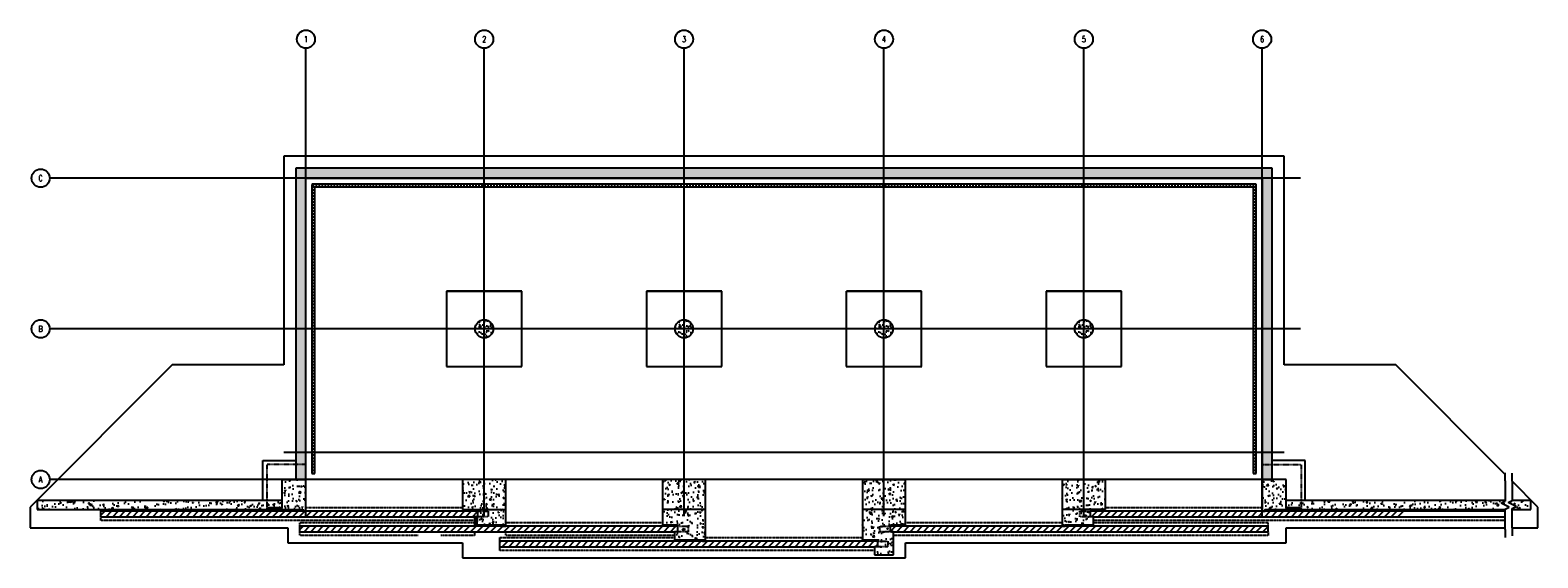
# Model space of a CAD drawing. Header units: inches. Extents: x -300 to 2702, y 737 to 1788.
import ezdxf

# ---------------------------------------------------------------- set-up
doc = ezdxf.new("R2010")
doc.units = ezdxf.units.IN
doc.header["$MEASUREMENT"] = 0
for name, pattern in [('CENTER2', [1.125, 0.75, -0.125, 0.125, -0.125]), ('Dash', [0.25, 0.125, -0.125]), ('HIDDEN', [0.375, 0.25, -0.125])]:
    doc.linetypes.add(name, pattern=pattern)
for name, color, linetype in [('A-DETL-THIN', 1, 'Continuous'), ('A-FLOR', 5, 'Continuous'), ('A-FLOR-HDLN', 3, 'Dash'), ('A-WALL', 4, 'Continuous'), ('A-WALL-HDLN', 3, 'Dash'), ('M-EQPM', 2, 'Continuous'), ('S-COLS', 2, 'Continuous'), ('S-GRID', 1, 'CENTER2'), ('S-GRID-IDEN', 1, 'Continuous')]:
    doc.layers.add(name, color=color, linetype=linetype)
for name, color, linetype, true_color in [('A-WALL-PATT', 9, 'Continuous', 0x808080), ('S-DOOR-HTCH', 9, 'Continuous', 0x808080), ('S-DOOR-OTLN', 9, 'HIDDEN', 0x808080)]:
    doc.layers.add(name, color=color, linetype=linetype, true_color=true_color)
doc.layers.add('G-ANNO-NPLT', color=140, linetype='Continuous', plot=False)
doc.styles.add('Annotative', font='romans.shx', dxfattribs={"width": 0.8, "height": 0.125})
pattern_1 = [(50, (0, 0), (28.6904, -2.51009), [3, -33]), (355, (0, 0), (-5.55005, 30.0877), [2.4, -26.4]), (100.4514, (2.39, -0.21), (23.14035, 27.5776), [2.5496, -28.0457]), (46.1842, (0, 8), (42.68965, -6.62077), [4.5, -49.5]), (96.6356, (3.557, 7.45), (37.3865, 38.96474), [3.8244, -42.06855]), (351.1842, (0, 8), (37.3865, 38.96474), [3.6, -39.6]), (21, (4, 6), (23.87628, -16.10476), [3, -33]), (326, (4, 6), (9.7326, 29.006), [2.4, -26.4]), (71.4514, (5.99, 4.658), (33.6089, 12.90125), [2.5496, -28.0457]), (37.5, (0, 0), (0.486394, 13.315754), [0, -26.08, 0, -26.8, 0, -26.5]), (7.5, (0, 0), (10.52278, 15.77647), [0, -15.28, 0, -25.48, 0, -10.1]), (327.5, (-8.92, 0), (21.352897, -0.902195), [0, -10, 0, -31.2, 0, -41.4]), (317.5, (-12.92, 0), (23.32745, 4.0042), [0, -13, 0, -20.72, 0, -29.4])]
pattern_2 = [(50, (0, 0), (7.172602, -0.627521), [0.75, -8.25]), (355, (0, 0), (-1.387513, 7.52192), [0.6, -6.6]), (100.45144, (0.598, -0.052), (5.78509, 6.8944), [0.6374, -7.01142]), (46.1842, (0, 2), (10.672413, -1.65519), [1.125, -12.375]), (96.6356, (0.889, 1.862), (9.34662, 9.74119), [0.9561, -10.51714]), (351.1842, (0, 2), (9.34662, 9.74119), [0.9, -9.9]), (21, (1, 1.5), (5.96907, -4.02619), [0.75, -8.25]), (326, (1, 1.5), (2.433153, 7.2515), [0.6, -6.6]), (71.45144, (1.4974, 1.1645), (8.402224, 3.22531), [0.6374, -7.01142]), (37.5, (0, 0), (0.1215986, 3.3289385), [0, -6.52, 0, -6.7, 0, -6.625]), (7.5, (0, 0), (2.630695, 3.944117), [0, -3.82, 0, -6.37, 0, -2.525]), (327.5, (-2.23, 0), (5.3382244, -0.2255487), [0, -2.5, 0, -7.8, 0, -10.35]), (317.5, (-3.23, 0), (5.831862, 1.00105), [0, -3.25, 0, -5.18, 0, -7.35])]
pattern_3 = [(90, (0, 0), (-6, 4e-16), [])]
pattern_4 = [(0, (0, 0), (0, 6), [])]

# ---------------------------------------------------------------- blocks, each defined once
blk = doc.blocks.new('USM_Louver - USM_Louver-1291320-00_SP_Foundation Plan-TO FDN_DOC')
at = {"layer": 'M-EQPM'}
for p, q in [((0, 3), (30, 3)), ((0, 3), (0, 0)), ((1.5, 4), (28.5, 4)), ((1.5, 4), (1.5, 3)), ((28.5, 3), (28.5, 4)), ((30, 0), (30, 3)), ((-3, 0), (33, 0)), ((-3, -0.25), (-3, 0)), ((33, -0.25), (-3, -0.25)), ((33, 0), (33, -0.25))]:
    blk.add_line(p, q, dxfattribs=at)
blk = doc.blocks.new('USM_Louver - USM_Louver-1292462-00_SP_Foundation Plan-TO FDN_DOC')
at = {"layer": 'M-EQPM'}
for p, q in [((-3, 0.25), (33, 0.25)), ((-3, 0), (-3, 0.25)), ((33, 0), (-3, 0)), ((0, 0), (0, -3)), ((30, -3), (30, 0)), ((33, 0.25), (33, 0)), ((30, -3), (0, -3)), ((1.5, -3), (1.5, -4)), ((28.5, -4), (1.5, -4)), ((28.5, -4), (28.5, -3))]:
    blk.add_line(p, q, dxfattribs=at)
blk = doc.blocks.new('Grid - Circle 3_8_-570341-00_SP_Foundation Plan-TO FDN_DOC')
at = {"layer": 'S-GRID-IDEN'}
blk.add_circle((0, 0), 0.188, dxfattribs=at)
blk = doc.blocks.new('A$C53388742')
at = {"layer": 'A-WALL-PATT', "lineweight": -3}
h = blk.add_hatch(dxfattribs=at)
h.set_pattern_fill('FP_1', color=256, style=0, pattern_type=2)
h.set_pattern_definition(pattern_3)
h.paths.add_polyline_path([(261.1, 1475.2), (1201.1, 1475.2), (1201.1, 1481.2), (261.1, 1481.2)])
h = blk.add_hatch(dxfattribs=at)
h.set_pattern_fill('FP_2', color=256, style=0, pattern_type=2)
h.set_pattern_definition(pattern_4)
h.paths.add_polyline_path([(267.1, 905.2), (267.1, 1475.2), (261.1, 1475.2), (261.1, 905.2)])
h = blk.add_hatch(dxfattribs=at)
h.set_pattern_fill('FP_1', color=256, style=0, pattern_type=2)
h.set_pattern_definition(pattern_3)
h.paths.add_polyline_path([(2141.1, 1475.2), (2141.1, 1481.2), (1201.1, 1481.2), (1201.1, 1475.2), (1223.6, 1475.2)])
h = blk.add_hatch(dxfattribs=at)
h.set_pattern_fill('FP_2', color=256, style=0, pattern_type=2)
h.set_pattern_definition(pattern_4)
h.paths.add_polyline_path([(2141.1, 905.2), (2141.1, 1475.2), (2135.1, 1475.2), (2135.1, 905.2)])
for p, q in [((2141.1, 1481.2), (261.1, 1481.2)), ((261.1, 1480.9), (261.1, 905)), ((2141.1, 1475.2), (261.1, 1475.2)), ((267.1, 905.2), (267.1, 1475.2)), ((2135.1, 1475.2), (2135.1, 905.2)), ((2141.1, 905.2), (2141.1, 1481.2)), ((261.1, 905.2), (267.1, 905.2)), ((2135.1, 905.2), (2141.1, 905.2))]:
    blk.add_line(p, q, dxfattribs=at)
blk = doc.blocks.new('*U5')
for p, q in [((0.5, 1), (-0.5, -1)), ((1, 0), (0.5, 1)), ((-5.78, 0), (-7.78, 0)), ((-5.78, 0), (-1, 0)), ((-0.5, -1), (-1, 0)), ((5.78, 0), (1, 0)), ((5.78, 0), (7.78, 0))]:
    blk.add_line(p, q)
blk = doc.blocks.new('*U6')
for p, q in [((0.5, 1), (-0.5, -1)), ((1, 0), (0.5, 1)), ((-6.04, 0), (-8.04, 0)), ((-6.04, 0), (-1, 0)), ((-0.5, -1), (-1, 0)), ((6.04, 0), (1, 0)), ((6.04, 0), (8.04, 0))]:
    blk.add_line(p, q)

msp = doc.modelspace()

# ---------------------------------------------------------------- hatches: boundary and pattern name
h = msp.add_hatch()
h.set_pattern_fill('ANSI31', color=256)
edge = h.paths.add_edge_path()
edge.add_line((229, 931.2), (163.1, 931.2))
at = {"layer": 'A-WALL-PATT', "lineweight": -3}
h = msp.add_hatch(dxfattribs=at)
h.set_pattern_fill('AR-CONC', color=8, scale=4, style=0)
h.set_pattern_definition(pattern_1)
h.paths.add_polyline_path([(2173.1, 1513.2), (229, 1513.2), (229, 893.2), (249.1, 893.2), (249.1, 923.2), (249.1, 1493.2), (2153.1, 1493.2), (2153.1, 893.2), (2173.1, 893.2)])
at = {"layer": 'A-WALL-PATT'}
h = msp.add_hatch(dxfattribs=at)
h.set_pattern_fill('AR-CONC', color=8, scale=3)
h.set_pattern_definition([(50, (-1194, 2e-12), (21.5178, -1.88256), [2.25, -24.75]), (355, (-1194, 2e-12), (-4.16254, 22.56576), [1.8, -19.8]), (100.4514, (-1192.207, -0.157), (17.35527, 20.6832), [1.9122, -21.03426]), (46.1842, (-1194, 6), (32.01724, -4.96558), [3.375, -37.125]), (96.6356, (-1191.332, 5.586), (28.03986, 29.22356), [2.8683, -31.5514]), (351.1842, (-1194, 6), (28.03986, 29.22356), [2.7, -29.7]), (21, (-1191, 4.5), (17.90721, -12.07857), [2.25, -24.75]), (326, (-1191, 4.5), (7.29946, 21.7545), [1.8, -19.8]), (71.4514, (-1189.508, 3.493), (25.20667, 9.67593), [1.9122, -21.03426]), (37.5, (-1194, 2e-12), (0.364796, 9.986816), [0, -19.56, 0, -20.1, 0, -19.875]), (7.5, (-1194, 2e-12), (7.892086, 11.83235), [0, -11.46, 0, -19.11, 0, -7.575]), (327.5, (-1200.69, 2e-12), (16.014673, -0.676646), [0, -7.5, 0, -23.4, 0, -31.05]), (317.5, (-1203.69, 2e-12), (17.495585, 3.00315), [0, -9.75, 0, -15.54, 0, -22.05])])
edge = h.paths.add_edge_path()
edge.add_arc((604.1, 1193.2), 18, 0, 360)
h = msp.add_hatch(dxfattribs=at)
h.set_pattern_fill('AR-CONC', color=8, scale=3)
h.set_pattern_definition([(50, (-796, 1e-12), (21.5178, -1.88256), [2.25, -24.75]), (355, (-796, 1e-12), (-4.16254, 22.56576), [1.8, -19.8]), (100.4514, (-794.207, -0.157), (17.35527, 20.6832), [1.9122, -21.03426]), (46.1842, (-796, 6), (32.01724, -4.96558), [3.375, -37.125]), (96.6356, (-793.332, 5.586), (28.03986, 29.22356), [2.8683, -31.5514]), (351.1842, (-796, 6), (28.03986, 29.22356), [2.7, -29.7]), (21, (-793, 4.5), (17.90721, -12.07857), [2.25, -24.75]), (326, (-793, 4.5), (7.29946, 21.7545), [1.8, -19.8]), (71.4514, (-791.508, 3.493), (25.20667, 9.67593), [1.9122, -21.03426]), (37.5, (-796, 1e-12), (0.364796, 9.986816), [0, -19.56, 0, -20.1, 0, -19.875]), (7.5, (-796, 1e-12), (7.892086, 11.83235), [0, -11.46, 0, -19.11, 0, -7.575]), (327.5, (-802.69, 1e-12), (16.014673, -0.676646), [0, -7.5, 0, -23.4, 0, -31.05]), (317.5, (-805.69, 1e-12), (17.495585, 3.00315), [0, -9.75, 0, -15.54, 0, -22.05])])
edge = h.paths.add_edge_path()
edge.add_arc((1002.1, 1193.2), 18, 0, 360)
h = msp.add_hatch(dxfattribs=at)
h.set_pattern_fill('AR-CONC', color=8, scale=3)
h.set_pattern_definition([(50, (-398, 7e-13), (21.5178, -1.88256), [2.25, -24.75]), (355, (-398, 7e-13), (-4.16254, 22.56576), [1.8, -19.8]), (100.4514, (-396.207, -0.157), (17.35527, 20.6832), [1.9122, -21.03426]), (46.1842, (-398, 6), (32.01724, -4.96558), [3.375, -37.125]), (96.6356, (-395.332, 5.586), (28.03986, 29.22356), [2.8683, -31.5514]), (351.1842, (-398, 6), (28.03986, 29.22356), [2.7, -29.7]), (21, (-395, 4.5), (17.90721, -12.07857), [2.25, -24.75]), (326, (-395, 4.5), (7.29946, 21.7545), [1.8, -19.8]), (71.4514, (-393.508, 3.493), (25.20667, 9.67593), [1.9122, -21.03426]), (37.5, (-398, 7e-13), (0.364796, 9.986816), [0, -19.56, 0, -20.1, 0, -19.875]), (7.5, (-398, 7e-13), (7.892086, 11.83235), [0, -11.46, 0, -19.11, 0, -7.575]), (327.5, (-404.69, 7e-13), (16.014673, -0.676646), [0, -7.5, 0, -23.4, 0, -31.05]), (317.5, (-407.69, 7e-13), (17.495585, 3.00315), [0, -9.75, 0, -15.54, 0, -22.05])])
edge = h.paths.add_edge_path()
edge.add_arc((1400.1, 1193.2), 18, 0, 360)
h = msp.add_hatch(dxfattribs=at)
h.set_pattern_fill('AR-CONC', color=8, scale=3)
h.set_pattern_definition([(50, (0, 0), (21.5178, -1.88256), [2.25, -24.75]), (355, (0, 0), (-4.16254, 22.56576), [1.8, -19.8]), (100.4514, (1.793, -0.157), (17.35527, 20.6832), [1.9122, -21.03426]), (46.1842, (0, 6), (32.01724, -4.96558), [3.375, -37.125]), (96.6356, (2.668, 5.586), (28.03986, 29.22356), [2.8683, -31.5514]), (351.1842, (0, 6), (28.03986, 29.22356), [2.7, -29.7]), (21, (3, 4.5), (17.90721, -12.07857), [2.25, -24.75]), (326, (3, 4.5), (7.29946, 21.7545), [1.8, -19.8]), (71.4514, (4.492, 3.493), (25.20667, 9.67593), [1.9122, -21.03426]), (37.5, (0, 0), (0.364796, 9.986816), [0, -19.56, 0, -20.1, 0, -19.875]), (7.5, (0, 0), (7.892086, 11.83235), [0, -11.46, 0, -19.11, 0, -7.575]), (327.5, (-6.69, 0), (16.014673, -0.676646), [0, -7.5, 0, -23.4, 0, -31.05]), (317.5, (-9.69, 0), (17.495585, 3.00315), [0, -9.75, 0, -15.54, 0, -22.05])])
edge = h.paths.add_edge_path()
edge.add_arc((1798.1, 1193.2), 18, 0, 360)
at = {"layer": 'A-WALL-PATT', "lineweight": -3}
h = msp.add_hatch(dxfattribs=at)
h.set_pattern_fill('AR-CONC', color=8, scale=4, style=0)
h.paths.add_polyline_path([(204.1, 833.2), (249.1, 833.2), (249.1, 893.2), (201.1, 893.2), (201.1, 833.2)])
h = msp.add_hatch(dxfattribs=at)
h.set_pattern_fill('AR-CONC', color=8, scale=4, style=0)
h.paths.add_polyline_path([(647.1, 833.2), (647.1, 893.2), (561.1, 893.2), (561.1, 833.2), (609.9, 833.2)])
h = msp.add_hatch(dxfattribs=at)
h.set_pattern_fill('AR-CONC', color=8, scale=4, style=0)
h.paths.add_polyline_path([(1045.1, 833.2), (1045.1, 893.2), (959.1, 893.2), (959.1, 833.2)])
h = msp.add_hatch(dxfattribs=at)
h.set_pattern_fill('AR-CONC', color=8, scale=4, style=0)
h.paths.add_polyline_path([(1357.1, 833.2), (1443.1, 833.2), (1443.1, 893.2), (1357.1, 893.2)])
h = msp.add_hatch(dxfattribs=at)
h.set_pattern_fill('AR-CONC', color=8, scale=4, style=0)
h.set_pattern_definition(pattern_1)
h.paths.add_polyline_path([(1755.1, 833.2), (1841.1, 833.2), (1841.1, 893.2), (1755.1, 893.2)])
h = msp.add_hatch(dxfattribs=at)
h.set_pattern_fill('AR-CONC', color=8, scale=4, style=0)
h.set_pattern_definition(pattern_1)
h.paths.add_polyline_path([(2153.1, 833.2), (2165.1, 833.2), (2201.1, 833.2), (2201.1, 845.2), (2201.1, 893.2), (2153.1, 893.2), (2153.1, 837.4)])
h = msp.add_hatch(dxfattribs=at)
h.set_pattern_fill('AR-CONC', color=8, scale=4, style=0)
h.paths.add_polyline_path([(201.1, 851.2), (-285.9, 851.2), (-285.9, 833.2), (168.1, 833.2), (171.1, 833.2), (171.1, 836.2), (172.6, 836.2), (172.6, 837.2), (199.6, 837.2), (199.6, 836.2), (201.1, 836.2)])
h = msp.add_hatch(dxfattribs=at)
h.set_pattern_fill('AR-CONC', color=8, scale=4, style=0)
h.set_pattern_definition([(50, (202.137, 0), (28.6904, -2.51009), [3, -33]), (355, (202.137, 0), (-5.55005, 30.0877), [2.4, -26.4]), (100.4514, (204.528, -0.21), (23.14035, 27.5776), [2.5496, -28.0457]), (46.1842, (202.137, 8), (42.68965, -6.62077), [4.5, -49.5]), (96.6356, (205.695, 7.45), (37.3865, 38.96474), [3.8244, -42.06855]), (351.1842, (202.137, 8), (37.3865, 38.96474), [3.6, -39.6]), (21, (206.137, 6), (23.87628, -16.10476), [3, -33]), (326, (206.137, 6), (9.7326, 29.006), [2.4, -26.4]), (71.4514, (208.127, 4.658), (33.6089, 12.90125), [2.5496, -28.0457]), (37.5, (202.137, 0), (0.486394, 13.315754), [0, -26.08, 0, -26.8, 0, -26.5]), (7.5, (202.137, 0), (10.52278, 15.77647), [0, -15.28, 0, -25.48, 0, -10.1]), (327.5, (193.217, 0), (21.352897, -0.902195), [0, -10, 0, -31.2, 0, -41.4]), (317.5, (189.217, 0), (23.32745, 4.0042), [0, -13, 0, -20.72, 0, -29.4])])
h.paths.add_polyline_path([(2637.2, 851.2), (2201.1, 851.2), (2201.1, 836.2), (2202.6, 836.2), (2202.6, 837.2), (2229.6, 837.2), (2229.6, 836.2), (2231.1, 836.2), (2231.1, 833.2), (2637.2, 833.2)])
h.paths.add_polyline_path([(2688.1, 851.2), (2650.2, 851.2), (2642.7, 847.4), (2658.7, 839.4), (2650.7, 835.4), (2650.7, 833.2), (2688.1, 833.2)])
h = msp.add_hatch(dxfattribs=at)
h.set_pattern_fill('AR-CONC', color=8, style=0)
h.set_pattern_definition([(50, (-398, 30), (7.172602, -0.62752), [0.75, -8.25]), (355, (-398, 30), (-1.387513, 7.52192), [0.6, -6.6]), (100.45144, (-397.402, 29.948), (5.78509, 6.8944), [0.6374, -7.01142]), (46.1842, (-398, 32), (10.67241, -1.65519), [1.125, -12.375]), (96.6356, (-397.111, 31.862), (9.34662, 9.74119), [0.9561, -10.51714]), (351.1842, (-398, 32), (9.34662, 9.74119), [0.9, -9.9]), (21, (-397, 31.5), (5.96907, -4.02619), [0.75, -8.25]), (326, (-397, 31.5), (2.433153, 7.2515), [0.6, -6.6]), (71.45144, (-396.5026, 31.1645), (8.402224, 3.22531), [0.6374, -7.01142]), (37.5, (-398, 30), (0.1215986, 3.3289385), [0, -6.52, 0, -6.7, 0, -6.625]), (7.5, (-398, 30), (2.630695, 3.944117), [0, -3.82, 0, -6.37, 0, -2.525]), (327.5, (-400.23, 30), (5.3382244, -0.225549), [0, -2.5, 0, -7.8, 0, -10.35]), (317.5, (-401.23, 30), (5.831862, 1.00105), [0, -3.25, 0, -5.18, 0, -7.35])])
h.paths.add_polyline_path([(249.1, 830.2), (249.1, 833.2), (243.1, 833.2), (243.1, 830.2)])
h = msp.add_hatch(dxfattribs=at)
h.set_pattern_fill('AR-CONC', color=8, style=0)
h.set_pattern_definition(pattern_2)
h.paths.add_polyline_path([(591.1, 803.2), (591.1, 819.2), (585.1, 819.2), (585.1, 803.2)])
h = msp.add_hatch(dxfattribs=at)
h.set_pattern_fill('AR-CONC', color=8, scale=4, style=0)
h.paths.add_polyline_path([(641.1, 803.2), (647.1, 803.2), (647.1, 833.2), (591.1, 833.2), (591.1, 803.2), (609.9, 803.2)])
h = msp.add_hatch(dxfattribs=at)
h.set_pattern_fill('AR-CONC', color=8, scale=4, style=0)
h.paths.add_polyline_path([(1045.1, 803.2), (1045.1, 833.2), (959.1, 833.2), (959.1, 803.2), (989.1, 803.2)])
h = msp.add_hatch(dxfattribs=at)
h.set_pattern_fill('AR-CONC', color=8, scale=4, style=0)
h.paths.add_polyline_path([(1437.1, 803.2), (1443.1, 803.2), (1443.1, 833.2), (1357.1, 833.2), (1357.1, 803.2), (1413.1, 803.2)])
h = msp.add_hatch(dxfattribs=at)
h.set_pattern_fill('AR-CONC', color=8, scale=4, style=0)
h.paths.add_polyline_path([(1811.1, 803.2), (1811.1, 833.2), (1755.1, 833.2), (1755.1, 803.2), (1761.1, 803.2)])
h = msp.add_hatch(dxfattribs=at)
h.set_pattern_fill('AR-CONC', color=256, scale=4, style=0)
h.paths.add_polyline_path([(1817.1, 803.2), (1817.1, 819.2), (1811.1, 819.2), (1811.1, 803.2)])
h = msp.add_hatch(dxfattribs=at)
h.set_pattern_fill('AR-CONC', color=8, style=0)
h.set_pattern_definition(pattern_2)
h.paths.add_polyline_path([(647.1, 800.2), (647.1, 803.2), (641.1, 803.2), (641.1, 800.2)])
h = msp.add_hatch(dxfattribs=at)
h.set_pattern_fill('AR-CONC', color=8, scale=4, style=0)
h.paths.add_polyline_path([(989.1, 773.2), (989.1, 789.2), (983.1, 789.2), (983.1, 773.2)])
h = msp.add_hatch(dxfattribs=at)
h.set_pattern_fill('AR-CONC', color=8, scale=4, style=0)
h.paths.add_polyline_path([(989.1, 773.2), (1045.1, 773.2), (1045.1, 803.2), (989.1, 803.2), (989.1, 777.1)])
h = msp.add_hatch(dxfattribs=at)
h.set_pattern_fill('AR-CONC', color=8, scale=4, style=0)
h.paths.add_polyline_path([(1357.1, 773.2), (1387.1, 773.2), (1387.1, 789.2), (1413.1, 789.2), (1413.1, 803.2), (1357.1, 803.2), (1357.1, 777.1)])
h = msp.add_hatch(dxfattribs=at)
h.set_pattern_fill('AR-CONC', color=8, scale=4, style=0)
h.paths.add_polyline_path([(1419.1, 743.2), (1419.1, 789.2), (1387.1, 789.2), (1387.1, 743.2)])
h = msp.add_hatch(dxfattribs=at)
h.set_pattern_fill('AR-CONC', color=256, scale=4, style=0)
h.paths.add_polyline_path([(1761.1, 800.2), (1761.1, 803.2), (1755.1, 803.2), (1755.1, 800.2)])
h = msp.add_hatch(dxfattribs=at)
h.set_pattern_fill('AR-CONC', color=8, style=0)
h.set_pattern_definition(pattern_2)
h.paths.add_polyline_path([(1045.1, 770.2), (1045.1, 773.2), (1039.1, 773.2), (1039.1, 770.2)])
h = msp.add_hatch(dxfattribs=at)
h.set_pattern_fill('AR-CONC', color=8, scale=4, style=0)
h.paths.add_polyline_path([(1387.1, 743.2), (1387.1, 759.2), (1381.1, 759.2), (1381.1, 743.2)])
at = {"layer": 'S-DOOR-HTCH'}
h = msp.add_hatch(dxfattribs=at)
h.set_pattern_fill('ANSI31', color=256, scale=75)
h.paths.add_polyline_path([(-158.9, 830.2), (591.1, 830.2), (591.1, 819.2), (-158.9, 819.2)])
h = msp.add_hatch(dxfattribs=at)
h.set_pattern_fill('ANSI31', color=256, scale=75)
h.paths.add_polyline_path([(2435.1, 819.2), (1811.1, 819.2), (1811.1, 830.2), (2435.1, 830.2)])
h = msp.add_hatch(dxfattribs=at)
h.set_pattern_fill('ANSI31', color=256, scale=75)
h.paths.add_polyline_path([(237.1, 800.2), (989.1, 800.2), (989.1, 789.2), (237.1, 789.2)])
h = msp.add_hatch(dxfattribs=at)
h.set_pattern_fill('ANSI31', color=256, scale=75)
h.paths.add_polyline_path([(2165.1, 789.2), (1413.1, 789.2), (1413.1, 800.2), (2165.1, 800.2)])
h = msp.add_hatch(dxfattribs=at)
h.set_pattern_fill('ANSI31', color=256, scale=75)
h.paths.add_polyline_path([(1387.1, 759.2), (635.1, 759.2), (635.1, 770.2), (1387.1, 770.2)])

# ---------------------------------------------------------------- linework, layer by layer
at = {"layer": 'A-FLOR', "lineweight": -3}
for p, q in [((2197.1, 1537.2), (205, 1537.2)), ((205, 1537.2), (205, 1121.2)), ((2197.1, 1121.2), (2197.1, 1537.2)), ((-16.9, 1121.2), (-299.9, 838.2)), ((205, 1121.2), (-16.9, 1121.2)), ((2419.1, 1121.2), (2197.1, 1121.2)), ((2637.2, 903.1), (2419.1, 1121.2)), ((2702.1, 838.2), (2650.7, 889.6)), ((-299.9, 838.2), (-299.9, 797.2)), ((591.1, 830.2), (-158.9, 830.2)), ((-158.9, 819.2), (-158.9, 830.2)), ((-158.9, 819.2), (591.1, 819.2)), ((2153.1, 830.2), (1811.1, 830.2)), ((1817.1, 819.2), (2637.2, 819.2)), ((2637.2, 830.2), (2153.3, 830.2)), ((2702.1, 797.2), (2702.1, 838.2)), ((-299.9, 797.2), (213.1, 797.2)), ((213.1, 797.2), (213.1, 767.2)), ((989.1, 800.2), (237.1, 800.2)), ((237.1, 789.2), (237.1, 800.2)), ((237.1, 789.2), (983.1, 789.2)), ((647.1, 800.2), (647.1, 807.7)), ((2165.1, 800.2), (1413.1, 800.2)), ((1419.1, 789.2), (2165.1, 789.2)), ((2165.1, 789.2), (2165.1, 800.2)), ((2201.1, 797.2), (2637.2, 797.2)), ((2201.1, 767.2), (2201.1, 797.2)), ((2650.7, 797.2), (2702.1, 797.2)), ((213.1, 767.2), (561.1, 767.2)), ((561.1, 767.2), (561.1, 737.2)), ((1387.1, 770.2), (635.1, 770.2)), ((635.1, 759.2), (635.1, 770.2)), ((635.1, 759.2), (1381.1, 759.2)), ((1443.1, 737.2), (1443.1, 767.2)), ((1443.1, 767.2), (2201.1, 767.2)), ((561.1, 737.2), (1443.1, 737.2))]:
    msp.add_line(p, q, dxfattribs=at)
at = {"layer": 'A-FLOR-HDLN', "lineweight": -3}
for p, q in [((529, 1118.2), (529.1, 1118.2)), ((927, 1118.2), (927.1, 1118.2)), ((1475.1, 1118.2), (1475.2, 1118.2)), ((-158.9, 833.2), (-158.9, 833.2)), ((591.1, 830.2), (612.2, 830.2)), ((612.2, 819.2), (591.1, 819.2)), ((612.2, 830.2), (612.2, 819.2)), ((1789.9, 819.2), (1789.9, 830.2)), ((1789.9, 830.2), (1811.1, 830.2)), ((1811.1, 819.2), (1789.9, 819.2)), ((1841.1, 837.7), (1841.1, 837.7)), ((2201.1, 833.2), (2201.1, 833)), ((585.1, 807.7), (585.1, 807.7)), ((585.1, 807.7), (585.1, 803.2)), ((959.1, 807.7), (959.1, 807.7)), ((989.1, 800.2), (1010.2, 800.2)), ((1010.2, 789.2), (989.1, 789.2)), ((1010.2, 800.2), (1010.2, 789.2)), ((1392, 789.2), (1392, 800.2)), ((1392, 800.2), (1413.1, 800.2)), ((1413.1, 789.2), (1392, 789.2)), ((1755.1, 803.2), (1761.1, 803.2)), ((1817.1, 807.7), (1817.1, 807.7)), ((983.1, 777.7), (983.1, 777.7)), ((983.1, 777.7), (983.1, 773.2)), ((1039.1, 773.2), (1044.5, 773.2)), ((1044.5, 773.2), (1044.5, 777.7)), ((1044.5, 777.7), (1045.1, 777.7)), ((1387.1, 770.2), (1407.6, 770.2)), ((1407.6, 759.2), (1387.1, 759.2)), ((1407.6, 770.2), (1407.6, 759.2))]:
    msp.add_line(p, q, dxfattribs=at)
at = {"layer": 'A-WALL', "lineweight": -3}
for p, q in [((2173.1, 1513.2), (229, 1513.2)), ((229, 1513.2), (229, 893.2)), ((2173.1, 893.2), (2173.1, 1513.2)), ((249.1, 1493.2), (2153.1, 1493.2)), ((249.1, 893.2), (249.1, 1493.2)), ((2153.1, 1493.2), (2153.1, 893.2)), ((163.1, 851.2), (163.1, 931.2)), ((163.1, 931.2), (229, 931.2)), ((2239.1, 931.2), (2173.1, 931.2)), ((2239.1, 851.2), (2239.1, 931.2)), ((201.1, 851.2), (-285.9, 851.2)), ((-285.9, 851.2), (-285.9, 833.2)), ((2637.2, 851.2), (2201.1, 851.2)), ((2688.1, 851.2), (2650.2, 851.2)), ((2688.1, 833.2), (2688.1, 851.2)), ((-285.9, 833.2), (168.1, 833.2)), ((2234.1, 833.2), (2637.2, 833.2)), ((2650.7, 833.2), (2688.1, 833.2))]:
    msp.add_line(p, q, dxfattribs=at)
at = {"layer": 'A-WALL-HDLN', "lineweight": -3}
for p, q in [((249.1, 923.2), (171.1, 923.2)), ((171.1, 923.2), (171.1, 833)), ((2153.1, 923.2), (2231.1, 923.2)), ((2231.1, 923.2), (2231.1, 833))]:
    msp.add_line(p, q, dxfattribs=at)
at = {"layer": 'Defpoints', "lineweight": -3}
for p, q in [((529.1, 1268.3), (529.1, 1118.2)), ((679, 1268.2), (529.2, 1268.2)), ((679.1, 1118.2), (679.1, 1268.3)), ((927.1, 1268.3), (927.1, 1118.2)), ((1077, 1268.2), (927.2, 1268.2)), ((1077.1, 1118.2), (1077.1, 1268.3)), ((1325.1, 1268.3), (1325.1, 1118.2)), ((1475, 1268.2), (1325.2, 1268.2)), ((1475.1, 1118.2), (1475.1, 1268.3)), ((1723.1, 1268.3), (1723.1, 1118.2)), ((1873, 1268.2), (1723.2, 1268.2)), ((1873.1, 1118.2), (1873.1, 1268.3)), ((529.1, 1118.2), (679.1, 1118.2)), ((679.1, 1118.2), (679.2, 1118.2)), ((927.1, 1118.2), (1077.1, 1118.2)), ((1077.1, 1118.2), (1077.2, 1118.2)), ((1325, 1118.2), (1325.1, 1118.2)), ((1325.1, 1118.2), (1475.1, 1118.2)), ((1723.1, 1118.2), (1873.1, 1118.2)), ((2197.1, 947.2), (205, 947.2))]:
    msp.add_line(p, q, dxfattribs=at)
for points in [[(529.2, 1268.2), (532, 1268.2), (537.5, 1268.2), (548.6, 1268.3), (559.7, 1268.3), (570.8, 1268.3), (581.9, 1268.3), (595.8, 1268.3), (612.4, 1268.3), (626.3, 1268.3), (637.4, 1268.3), (648.5, 1268.3), (659.5, 1268.3), (670.6, 1268.2), (676.2, 1268.2), (679, 1268.2)], [(927.2, 1268.2), (930, 1268.2), (935.5, 1268.2), (946.6, 1268.3), (957.7, 1268.3), (968.8, 1268.3), (979.9, 1268.3), (993.8, 1268.3), (1010.4, 1268.3), (1024.3, 1268.3), (1035.4, 1268.3), (1046.5, 1268.3), (1057.5, 1268.3), (1068.6, 1268.2), (1074.2, 1268.2), (1077, 1268.2)], [(1325.2, 1268.2), (1328, 1268.2), (1333.5, 1268.2), (1344.6, 1268.3), (1355.7, 1268.3), (1366.8, 1268.3), (1377.9, 1268.3), (1391.8, 1268.3), (1408.4, 1268.3), (1422.3, 1268.3), (1433.4, 1268.3), (1444.5, 1268.3), (1455.5, 1268.3), (1466.6, 1268.2), (1472.2, 1268.2), (1475, 1268.2)], [(1723.2, 1268.2), (1726, 1268.2), (1731.5, 1268.2), (1742.6, 1268.3), (1753.7, 1268.3), (1764.8, 1268.3), (1775.9, 1268.3), (1789.8, 1268.3), (1806.4, 1268.3), (1820.3, 1268.3), (1831.4, 1268.3), (1842.5, 1268.3), (1853.5, 1268.3), (1864.6, 1268.2), (1870.2, 1268.2), (1873, 1268.2)]]:
    msp.add_open_spline(points, degree=3, knots=[0, 0, 0, 0, 0.055556, 0.111111, 0.222222, 0.277778, 0.333333, 0.444444, 0.555556, 0.666667, 0.722222, 0.777778, 0.888889, 0.944444, 1, 1, 1, 1], dxfattribs=at)
at = {"layer": 'G-ANNO-NPLT'}
for p, q in [((249.1, 893.2), (229, 893.2)), ((2153.1, 893.2), (2173.1, 893.2))]:
    msp.add_line(p, q, dxfattribs=at)
at = {"layer": 'S-COLS', "lineweight": -3}
for p, q in [((201.1, 893.2), (201.1, 836.2)), ((201.1, 893.2), (249.1, 893.2)), ((249.1, 830.2), (249.1, 893.2)), ((561.1, 893.2), (561.1, 833.2)), ((647.1, 800.2), (647.1, 893.2)), ((959.1, 893.2), (959.1, 803.2)), ((1045.1, 770.2), (1045.1, 893.2)), ((1357.1, 893.2), (1357.1, 773.2)), ((1443.1, 803.2), (1443.1, 893.2)), ((1755.1, 893.2), (1755.1, 800.2)), ((1841.1, 833.2), (1841.1, 893.2)), ((2201.1, 836.2), (2201.1, 893.2)), ((204.1, 833.2), (243.1, 833.2)), ((243.1, 833.2), (243.1, 830.2)), ((243.1, 830.2), (249.1, 830.2)), ((561.1, 833.2), (647.1, 833.2)), ((591.1, 819.2), (585.1, 819.2)), ((585.1, 819.2), (585.1, 803.2)), ((591.1, 833.2), (591.1, 819.2)), ((1045.1, 833.2), (959.1, 833.2)), ((1443.1, 833.2), (1357.1, 833.2)), ((1841.1, 833.2), (1755.1, 833.2)), ((1811.1, 819.2), (1811.1, 833.2)), ((1817.1, 819.2), (1811.1, 819.2)), ((1817.1, 803.2), (1817.1, 819.2)), ((585.1, 803.2), (641.1, 803.2)), ((641.1, 803.2), (641.1, 800.2)), ((641.1, 800.2), (647.1, 800.2)), ((959.1, 803.2), (989.1, 803.2)), ((989.1, 789.2), (983.1, 789.2)), ((983.1, 789.2), (983.1, 773.2)), ((989.1, 803.2), (989.1, 789.2)), ((1413.1, 789.2), (1413.1, 803.2)), ((1413.1, 803.2), (1443.1, 803.2)), ((1419.1, 789.2), (1413.1, 789.2)), ((1419.1, 743.2), (1419.1, 789.2)), ((1755.1, 800.2), (1761.1, 800.2)), ((1761.1, 803.2), (1817.1, 803.2)), ((1761.1, 800.2), (1761.1, 803.2)), ((983.1, 773.2), (1039.1, 773.2)), ((1039.1, 773.2), (1039.1, 770.2)), ((1039.1, 770.2), (1045.1, 770.2)), ((1357.1, 773.2), (1387.1, 773.2)), ((1387.1, 759.2), (1381.1, 759.2)), ((1381.1, 759.2), (1381.1, 743.2)), ((1387.1, 773.2), (1387.1, 759.2)), ((1381.1, 743.2), (1419.1, 743.2))]:
    msp.add_line(p, q, dxfattribs=at)
at = {"layer": 'S-COLS'}
for p, q in [((647.1, 893.2), (561.1, 893.2)), ((1045.1, 893.2), (959.1, 893.2)), ((1357.1, 893.2), (1443.1, 893.2)), ((1755.1, 893.2), (1841.1, 893.2)), ((2201.1, 893.2), (2153.1, 893.2))]:
    msp.add_line(p, q, dxfattribs=at)
at = {"layer": 'S-COLS', "lineweight": -3}
msp.add_lwpolyline([(2153.1, 893.2), (2153.1, 830.2), (2159.1, 830.2), (2159.1, 833.2), (2198.1, 833.2)], dxfattribs=at)
at = {"layer": 'S-COLS'}
for centre in [(604.1, 1193.2), (1002.1, 1193.2), (1400.1, 1193.2), (1798.1, 1193.2)]:
    msp.add_circle(centre, 18, dxfattribs=at)
at = {"layer": 'S-DOOR-OTLN', "lineweight": -3}
for p, q in [((-158.9, 830.2), (-158.9, 833.2)), ((-158.9, 811.7), (-158.9, 819.2)), ((585.1, 811.7), (-158.9, 811.7)), ((249.1, 837.7), (561.1, 837.7)), ((2637.2, 811.7), (1817.1, 811.7)), ((1841.1, 837.7), (2153.1, 837.7)), ((237.1, 807.7), (585.1, 807.7)), ((237.1, 800.2), (237.1, 807.7)), ((237.1, 781.7), (237.1, 789.2)), ((472.4, 781.7), (237.1, 781.7)), ((585.1, 781.7), (517.6, 781.7)), ((585.1, 803.2), (585.1, 800.2)), ((585.1, 789.2), (585.1, 781.7)), ((647.1, 807.7), (959.1, 807.7)), ((647.1, 781.7), (647.1, 789.2)), ((983.1, 781.7), (647.1, 781.7)), ((2165.1, 781.7), (1419.1, 781.7)), ((1443.1, 807.7), (1755.1, 807.7)), ((1817.1, 807.7), (2165.1, 807.7)), ((2165.1, 800.2), (2165.1, 807.7)), ((2165.1, 789.2), (2165.1, 781.7)), ((635.1, 777.7), (983.1, 777.7)), ((635.1, 770.2), (635.1, 777.7)), ((635.1, 751.7), (635.1, 759.2)), ((1381.1, 751.7), (635.1, 751.7)), ((1045.1, 777.7), (1356.5, 777.7)), ((1356.5, 777.7), (1356.5, 770.2))]:
    msp.add_line(p, q, dxfattribs=at)
at = {"layer": 'S-GRID', "lineweight": -3}
for p, q in [((249.1, 820.1), (249.1, 1751.9)), ((604.1, 820.1), (604.1, 1751.9)), ((1002.1, 820.1), (1002.1, 1751.9)), ((1400.1, 820.1), (1400.1, 1751.9)), ((1798.1, 820.1), (1798.1, 1751.9)), ((2153.1, 820.1), (2153.1, 1751.9)), ((2229.6, 1493.2), (-261.1, 1493.2)), ((2229.6, 1193.2), (-261.1, 1193.2)), ((2201.1, 893.2), (-261.1, 893.2))]:
    msp.add_line(p, q, dxfattribs=at)

# ---------------------------------------------------------------- block references
at = {"lineweight": -3}
msp.add_blockref('A$C53388742', (0, 0), dxfattribs=at)
at = {"layer": 'A-DETL-THIN', "xscale": 8, "yscale": 8, "zscale": 8, "rotation": 270}
for name, p in [('*U6', (2637.2, 842.2)), ('*U5', (2650.7, 843.4))]:
    msp.add_blockref(name, p, dxfattribs=at)
at = {"layer": 'M-EQPM', "lineweight": -3}
msp.add_blockref('USM_Louver - USM_Louver-1291320-00_SP_Foundation Plan-TO FDN_DOC', (171.1, 833.2), dxfattribs=at)
at = {"layer": 'M-EQPM', "lineweight": -3, "rotation": 180}
msp.add_blockref('USM_Louver - USM_Louver-1292462-00_SP_Foundation Plan-TO FDN_DOC', (2231.1, 833.2), dxfattribs=at)
at = {"layer": 'S-GRID-IDEN', "lineweight": -3, "xscale": 95.99999999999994, "yscale": 95.99999999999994, "zscale": 95.99999999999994}
for p in [(249.1, 1769.9), (604.1, 1769.9), (1002.1, 1769.9), (1400.1, 1769.9), (1798.1, 1769.9), (2153.1, 1769.9)]:
    msp.add_blockref('Grid - Circle 3_8_-570341-00_SP_Foundation Plan-TO FDN_DOC', p, dxfattribs=at)
at = {"layer": 'S-GRID-IDEN', "lineweight": -3, "xscale": 95.99999999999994, "yscale": 95.99999999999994, "zscale": 95.99999999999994, "rotation": 89.9999999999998}
for p in [(-279.1, 1493.2), (-279.1, 1193.2), (-279.1, 893.2)]:
    msp.add_blockref('Grid - Circle 3_8_-570341-00_SP_Foundation Plan-TO FDN_DOC', p, dxfattribs=at)

# ---------------------------------------------------------------- texts
at = {"layer": 'S-GRID-IDEN', "lineweight": -3, "char_height": 12, "width": 12.32, "attachment_point": 5, "style": 'Annotative'}
for s, insert in [('1', (249.1, 1769.9)), ('2', (604.1, 1769.9)), ('3', (1002.1, 1769.9)), ('4', (1400.1, 1769.9)), ('5', (1798.1, 1769.9)), ('6', (2153.1, 1769.9)), ('C', (-279.1, 1493.2)), ('B', (-279.1, 1193.2)), ('A', (-279.1, 893.2))]:
    msp.add_mtext(s, dxfattribs=dict(at, insert=insert))

doc.saveas('drawing.dxf')
